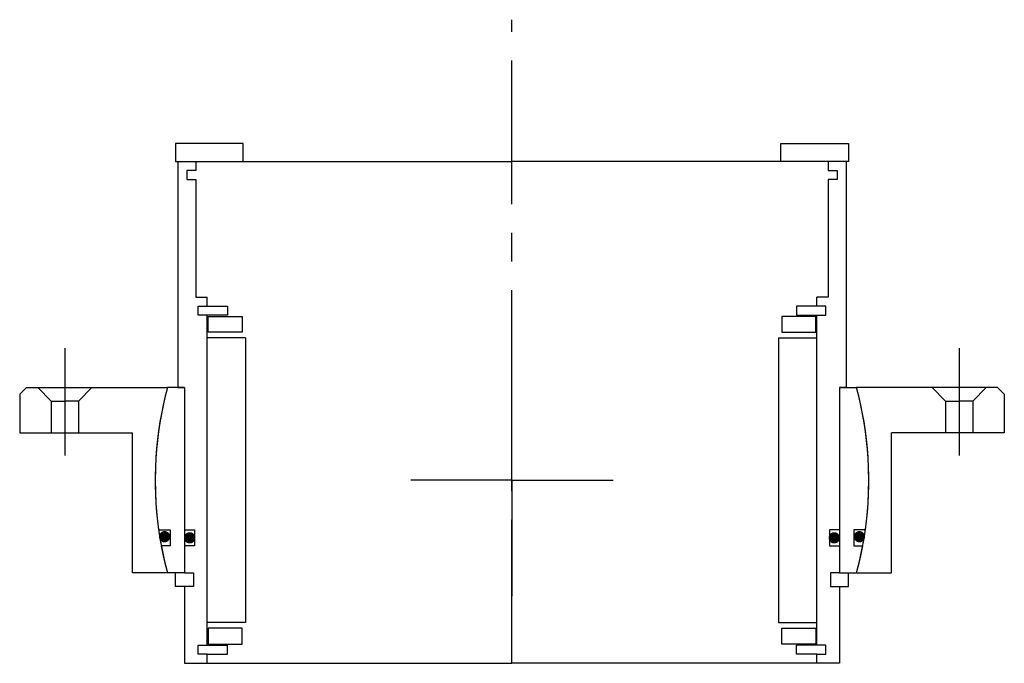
# Model space of a CAD drawing. Header units: millimetres. Extents: x -109 to 109, y -40 to 102.
import ezdxf

# ---------------------------------------------------------------- set-up
doc = ezdxf.new("R2010")
doc.units = ezdxf.units.MM
doc.linetypes.add('CENTER', pattern=[50.8, 31.75, -6.35, 6.35, -6.35])
doc.layers.add('Center', color=1, linetype='CENTER')

# ---------------------------------------------------------------- blocks, each defined once
blk = doc.blocks.new('in-sf118')
for p, q in [((-59.5, 74.5), (-74.5, 74.5)), ((-74.5, 74.5), (-74.5, 70.5)), ((-59.5, 70.5), (-59.5, 74.5)), ((59.5, 74.5), (74.5, 74.5)), ((59.5, 70.5), (59.5, 74.5)), ((74.5, 74.5), (74.5, 70.5)), ((-74.5, 70.5), (-59.5, 70.5)), ((-74, 70.5), (-74, 20.5)), ((-74, 70.5), (-70, 70.5)), ((-70, 70.5), (0, 70.5)), ((-70, 70.5), (-70, 68.5)), ((70, 70.5), (0, 70.5)), ((74.5, 70.5), (59.5, 70.5)), ((74, 70.5), (70, 70.5)), ((70, 70.5), (70, 68.5)), ((74, 70.5), (74, 20.5)), ((-72, 68.5), (-72, 66.5)), ((-70, 68.5), (-72, 68.5)), ((70, 68.5), (72, 68.5)), ((72, 68.5), (72, 66.5)), ((-72, 66.5), (-70, 66.5)), ((-70, 66.5), (-70, 40.5)), ((70, 66.5), (70, 40.5)), ((72, 66.5), (70, 66.5)), ((-70, 40.5), (-67.5, 40.5)), ((-67.5, 38.5), (-67.5, 40.5)), ((70, 40.5), (67.5, 40.5)), ((67.5, 38.5), (67.5, 40.5)), ((-69.5, 38.5), (-67.5, 38.5)), ((-69.5, 36.5), (-69.5, 38.5)), ((-67.5, 38.5), (-63, 38.5)), ((-63, 38.5), (-63, 36.5)), ((63, 38.5), (63, 36.5)), ((67.5, 38.5), (63, 38.5)), ((69.5, 38.5), (67.5, 38.5)), ((69.5, 36.5), (69.5, 38.5)), ((-63, 36.5), (-69.5, 36.5)), ((-67.5, -36.5), (-67.5, 36.5)), ((-67.25, 36.25), (-59.75, 36.25)), ((-67.25, 32.75), (-67.25, 36.25)), ((-59.75, 36.25), (-59.75, 32.75)), ((67.25, 36.25), (59.75, 36.25)), ((59.75, 36.25), (59.75, 32.75)), ((63, 36.5), (69.5, 36.5)), ((67.25, 32.75), (67.25, 36.25)), ((67.5, -36.5), (67.5, 36.5)), ((-59.75, 32.75), (-67.25, 32.75)), ((59.75, 32.75), (67.25, 32.75)), ((-59, 31.5), (-67.5, 31.5)), ((-59, 31.5), (-59, -31.5)), ((59, 31.5), (59, -31.5)), ((59, 31.5), (67.5, 31.5)), ((-72.5, 20.5), (-76.29, 20.5)), ((-74, 20.5), (-72.5, 20.5)), ((-72.5, 20.5), (-72.5, -20.5)), ((-72.5, 20.5), (-72.5, -11)), ((72.5, 20.5), (72.5, -11)), ((72.5, 20.5), (72.5, -20.5)), ((72.5, 20.5), (76.29, 20.5)), ((74, 20.5), (72.5, 20.5)), ((-78.23, -11), (-75.65, -11)), ((-75.65, -11), (-75.65, -14.5)), ((-72.5, -11), (-70.3, -11)), ((-70.3, -11), (-70.3, -14.5)), ((70.3, -11), (70.3, -14.5)), ((72.5, -11), (70.3, -11)), ((75.65, -11), (75.65, -14.5)), ((78.23, -11), (75.65, -11)), ((-75.65, -14.5), (-77.66, -14.5)), ((-72.5, -14.5), (-72.5, -20.5)), ((-70.3, -14.5), (-72.5, -14.5)), ((70.3, -14.5), (72.5, -14.5)), ((72.5, -14.5), (72.5, -20.5)), ((75.65, -14.5), (77.66, -14.5)), ((-72.5, -20.5), (-76.29, -20.5)), ((-74.5, -23.5), (-74.5, -20.5)), ((-72.5, -20.5), (-70.5, -20.5)), ((-70.5, -20.5), (-70.5, -23.5)), ((72.5, -20.5), (70.5, -20.5)), ((70.5, -20.5), (70.5, -23.5)), ((72.5, -20.5), (76.29, -20.5)), ((74.5, -23.5), (74.5, -20.5)), ((-72.5, -23.5), (-74.5, -23.5)), ((-72.5, -23.5), (-72.5, -40.5)), ((-70.5, -23.5), (-72.5, -23.5)), ((70.5, -23.5), (72.5, -23.5)), ((72.5, -23.5), (72.5, -40.5)), ((72.5, -23.5), (74.5, -23.5)), ((-59, -31.5), (-67.5, -31.5)), ((59, -31.5), (67.5, -31.5)), ((-59.75, -32.75), (-67.25, -32.75)), ((-67.25, -32.75), (-67.25, -36.25)), ((-59.75, -36.25), (-59.75, -32.75)), ((59.75, -32.75), (67.25, -32.75)), ((59.75, -36.25), (59.75, -32.75)), ((67.25, -32.75), (67.25, -36.25)), ((-69.5, -38.5), (-69.5, -36.5)), ((-69.5, -36.5), (-63, -36.5)), ((-67.25, -36.25), (-59.75, -36.25)), ((-63, -38.5), (-63, -36.5)), ((67.25, -36.25), (59.75, -36.25)), ((63, -38.5), (63, -36.5)), ((69.5, -36.5), (63, -36.5)), ((69.5, -38.5), (69.5, -36.5)), ((-67.5, -38.5), (-69.5, -38.5)), ((-67.5, -38.5), (-63, -38.5)), ((-67.5, -40.5), (-67.5, -38.5)), ((67.5, -38.5), (63, -38.5)), ((67.5, -38.5), (69.5, -38.5)), ((67.5, -40.5), (67.5, -38.5)), ((-72.5, -40.5), (-67.5, -40.5)), ((-67.5, -40.5), (0, -40.5)), ((67.5, -40.5), (0, -40.5)), ((72.5, -40.5), (67.5, -40.5))]:
    blk.add_line(p, q)
at = {"const_width": 1.2}
for points in [[(-76.27, -12.5, -1), (-77.57, -12.5, -1)], [(-70.7, -12.75, -1), (-72, -12.75, -1)], [(70.7, -12.75, 1), (72, -12.75, 1)], [(76.27, -12.5, 1), (77.57, -12.5, 1)]]:
    blk.add_lwpolyline(points, format="xyb", close=True, dxfattribs=at)
for start, end in [(164.96, 188.0039), (351.9961, 15.04), (190.5763, 195.04), (344.96, 349.4237)]:
    blk.add_arc((0, 0), 79, start, end)
at = {"layer": 'Center'}
blk.add_line((0, -40.5), (0, 101.87), dxfattribs=at)
blk = doc.blocks.new('4SF100-119 yderhus')
for p, q in [((-107.5, 20.5), (-109, 19)), ((-107.5, 20.5), (-76.29, 20.5)), ((-105, 20.5), (-102, 17.5)), ((-93, 20.5), (-96, 17.5)), ((107.5, 20.5), (76.29, 20.5)), ((93, 20.5), (96, 17.5)), ((105, 20.5), (102, 17.5)), ((107.5, 20.5), (109, 19)), ((-109, 19), (-109, 10.5)), ((-102, 17.5), (-99, 17.5)), ((-102, 17.5), (-102, 10.5)), ((-96, 17.5), (-99, 17.5)), ((-96, 17.5), (-96, 10.5)), ((96, 17.5), (96, 10.5)), ((96, 17.5), (99, 17.5)), ((102, 17.5), (99, 17.5)), ((102, 17.5), (102, 10.5)), ((109, 19), (109, 10.5)), ((-109, 10.5), (-84, 10.5)), ((-84, -20.5), (-84, 10.5)), ((84, -20.5), (84, 10.5)), ((109, 10.5), (84, 10.5)), ((-76.29, -20.5), (-84, -20.5)), ((76.29, -20.5), (84, -20.5))]:
    blk.add_line(p, q)
for start, end in [(164.96, 195.04), (344.96, 15.04)]:
    blk.add_arc((0, 0), 79, start, end)
at = {"layer": 'Center'}
for p, q in [((-99, 29.24), (-99, 5.5)), ((99, 29.24), (99, 5.5)), ((0, 0), (0, 25.63)), ((0, 0), (-22.37, 0)), ((0, 0), (22.37, 0)), ((0, 0), (0, -25.63))]:
    blk.add_line(p, q, dxfattribs=at)

msp = doc.modelspace()

# ---------------------------------------------------------------- block references
for name in ['in-sf118', '4SF100-119 yderhus']:
    msp.add_blockref(name, (0, 0))

doc.saveas('drawing.dxf')
